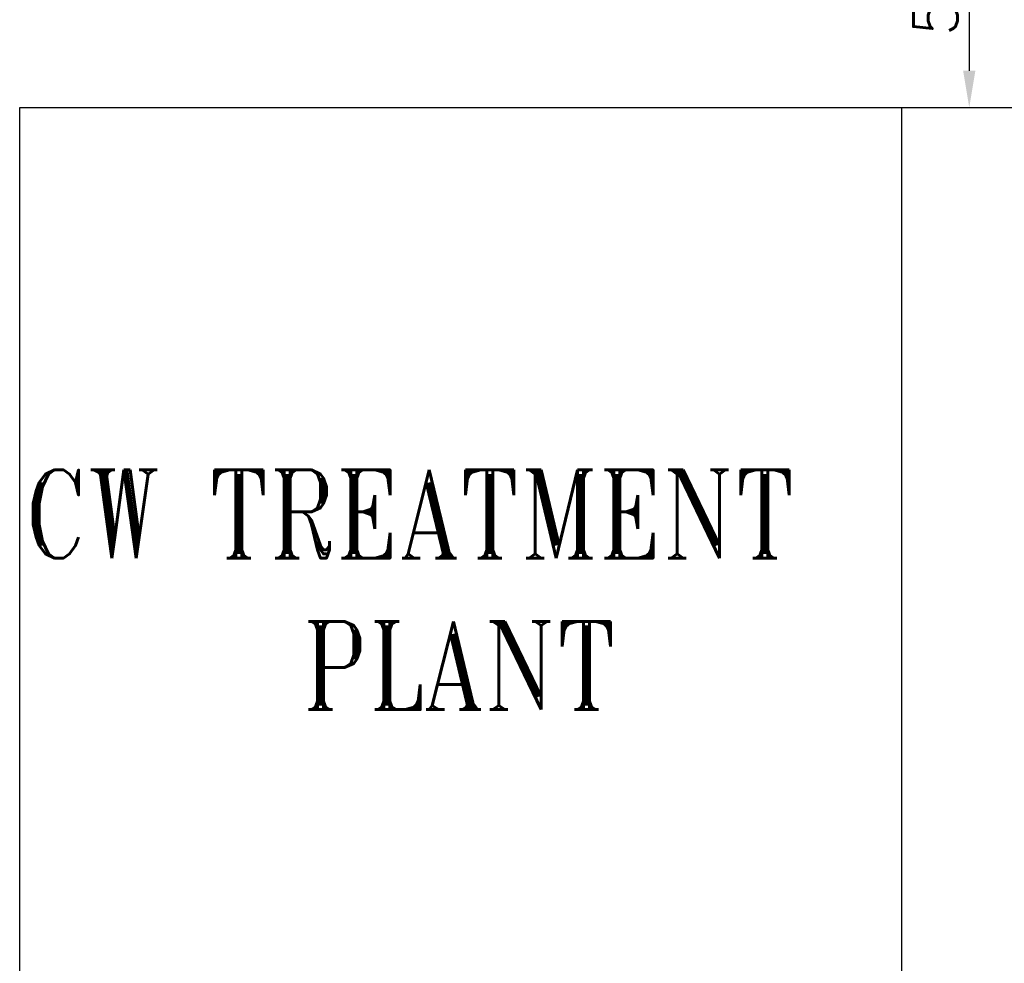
# Model space of a CAD drawing. Header units: inches. Extents: x -341304 to 31571016, y -692717 to 2132253.
# Tile 94 of 256: x 348709 to 365459, y -334661 to -318616. Entities that reach past the tile are written whole.
import ezdxf

# ---------------------------------------------------------------- set-up
doc = ezdxf.new("R2010")
doc.units = ezdxf.units.IN
doc.header["$MEASUREMENT"] = 0
doc.layers.add('text', color=3, linetype='Continuous')
doc.styles.add('ROMANS', font='romans')
doc.styles.add('ROMANT', font='romant', dxfattribs={"height": 5})
doc.dimstyles.new('User600', dxfattribs={"dimscale": 500, "dimtxt": 1.5, "dimasz": 1.25, "dimexe": 1, "dimexo": 1, "dimgap": 0.4, "dimtad": 1, "dimdec": 0, "dimzin": 0, "dimdsep": 46, "dimtxsty": 'ROMANS', "dimcen": 1, "dimclrd": 8, "dimclre": 8, "dimclrt": 3, "dimadec": 0, "dimazin": 0, "dimtfac": 1, "dimtdec": 0, "dimtix": 1, "dimtofl": 0, "dimtmove": 0, "dimatfit": 3, "dimfxl": 1, "dimtolj": 1, "dimtzin": 0, "dimarcsym": 0})

# ---------------------------------------------------------------- blocks, each defined once
blk = doc.blocks.new('*D202')
at = {"color": 8, "lineweight": -2, "transparency": 16777216}
for p, q in [((364776, -315109), (364363, -315109)), ((364863, -315734), (364863, -319484)), ((362893, -320109), (365363, -320109))]:
    blk.add_line(p, q, dxfattribs=at)
at = {"color": 8, "transparency": 16777216}
for points in [[(364759, -315734), (364967, -315734), (364863, -315109)], [(364759, -319484), (364967, -319484), (364863, -320109)]]:
    blk.add_solid(points, dxfattribs=at)
at = {"layer": 'Defpoints', "color": 0, "transparency": 16777216}
for p in [(365276, -315109), (362393, -320109, 0), (364863, -320109)]:
    blk.add_point(p, dxfattribs=at)
at = {"color": 3, "transparency": 16777216, "insert": (364288, -317609), "char_height": 750, "attachment_point": 5, "rotation": 90, "style": 'ROMANS'}
blk.add_mtext('\\A1;5000', dxfattribs=at)
blk = doc.blocks.new('*D204')
at = {"color": 8, "lineweight": -2, "transparency": 16777216}
for p, q in [((365935, -313984), (365833, -313984)), ((366333, -314609), (366333, -319484)), ((362893, -320109), (366833, -320109))]:
    blk.add_line(p, q, dxfattribs=at)
at = {"color": 8, "transparency": 16777216}
for points in [[(366229, -314609), (366437, -314609), (366333, -313984)], [(366229, -319484), (366437, -319484), (366333, -320109)]]:
    blk.add_solid(points, dxfattribs=at)
at = {"layer": 'Defpoints', "color": 0, "transparency": 16777216}
for p in [(366435, -313984), (362393, -320109, 0), (366333, -320109)]:
    blk.add_point(p, dxfattribs=at)
at = {"color": 3, "transparency": 16777216, "insert": (365758, -317046), "char_height": 750, "attachment_point": 5, "rotation": 90, "style": 'ROMANS'}
blk.add_mtext('\\A1;6125', dxfattribs=at)

msp = doc.modelspace()

# ---------------------------------------------------------------- linework, layer by layer
at = {"color": 1, "elevation": 0}
msp.add_lwpolyline([(348709.4, -337108.5), (348709.4, -320108.5), (363709.4, -320108.5), (363709.4, -337108.5)], close=True, dxfattribs=at)

# ---------------------------------------------------------------- texts
at = {"layer": 'text', "lineweight": 25, "style": 'ROMANT', "width": 0.8}
for s, p in [('CW TREATMENT', (348786.2, -327771.4, -130.9)), ('PLANT', (353517.1, -330346.8, -130.9))]:
    msp.add_text(s, height=1500, dxfattribs=at).set_placement(p)

# ---------------------------------------------------------------- dimensions: what is measured, and where the dimension line sits
at = {"color": 7}
for base, p1, picture, middle in [((366333, -320108.5), (366434.9, -313983.5), '*D204', (365758, -317046)), ((364863, -320108.5), (365275.5, -315108.5), '*D202', (364288, -317608.5))]:
    dim = msp.add_linear_dim(base=base, p1=p1, p2=(362393, -320108.5, 0), angle=90, dimstyle='User600', dxfattribs=at)
    dim.commit()
    dim.dimension.update_dxf_attribs({"geometry": picture, "text_midpoint": middle})

doc.saveas('drawing.dxf')
